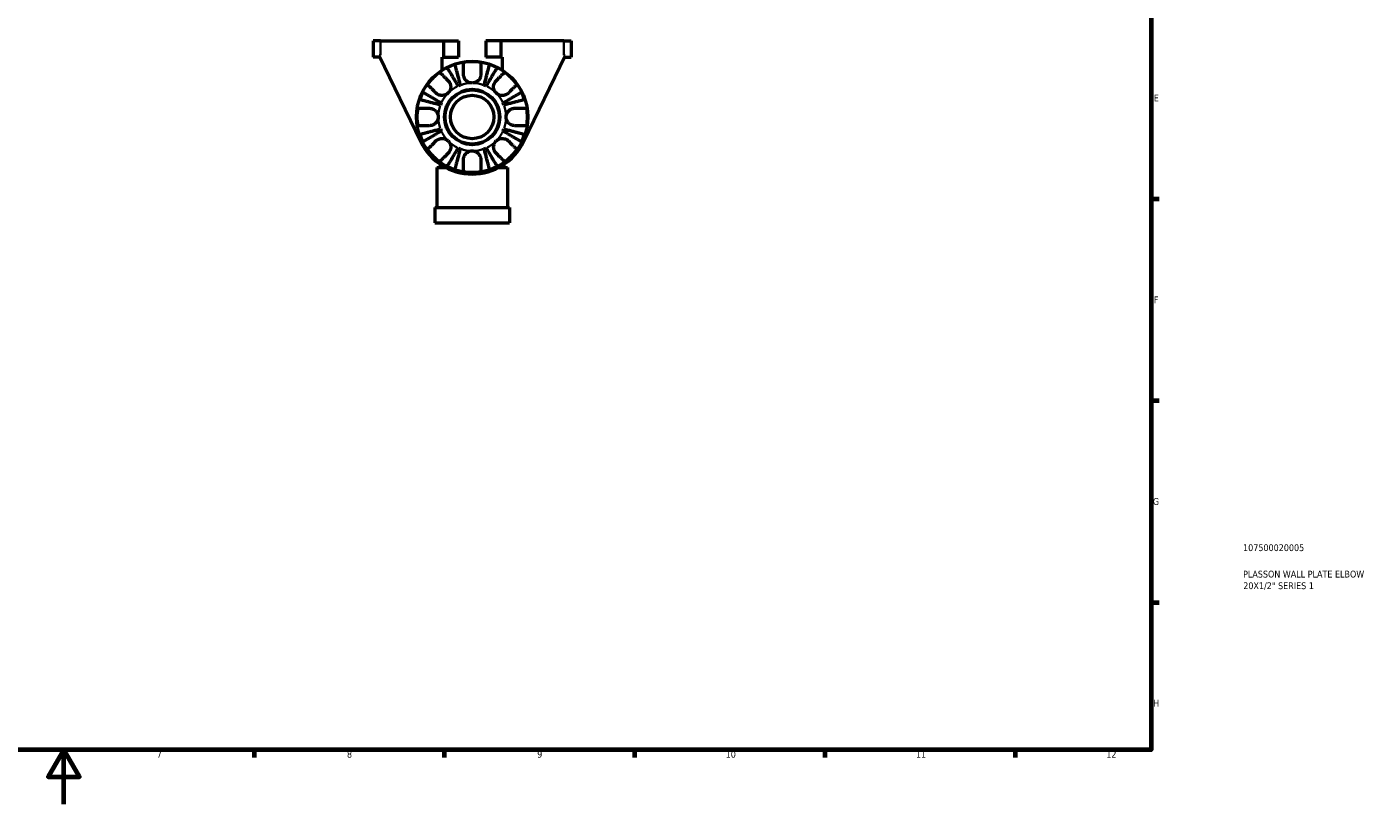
# Model space of a CAD drawing. Header units: millimetres. Extents: x 0 to 903, y 0 to 594.
# Tile 3 of 5: x 407 to 903, y 0 to 286. Entities that reach past the tile are written whole.
import ezdxf

# ---------------------------------------------------------------- set-up
doc = ezdxf.new("R2010")
doc.units = ezdxf.units.MM
for name, color, linetype, lineweight in [('Border (ISO)', 7, 'Continuous', 70), ('Title (ISO)', 7, 'Continuous', 50), ('Visible (ISO)', 7, 'Continuous', 50), ('Visible Narrow (ISO)', 7, 'Continuous', 35)]:
    doc.layers.add(name, color=color, linetype=linetype, lineweight=lineweight)
doc.styles.add('Note Text (ISO)', font='tahoma.ttf')

# ---------------------------------------------------------------- blocks, each defined once
blk = doc.blocks.new('Borders Default Border')
at = {"layer": 'Border (ISO)'}
for p, q in [((821, 222.75), (823.9, 222.75)), ((821, 148.5), (823.9, 148.5)), ((821, 74.25), (823.9, 74.25)), ((490.58, 20), (490.58, 17.1)), ((560.67, 20), (560.67, 17.1)), ((630.75, 20), (630.75, 17.1)), ((700.83, 20), (700.83, 17.1)), ((770.92, 20), (770.92, 17.1))]:
    blk.add_line(p, q, dxfattribs=at)
at = {"layer": 'Border (ISO)', "flags": 128}
for points in [[(20, 20), (20, 574), (821, 574), (821, 20), (20, 20)], [(420.5, 0), (420.5, 20), (414.73, 10), (426.27, 10), (420.5, 20)]]:
    blk.add_lwpolyline(points, dxfattribs=at)
at = {"layer": 'Border (ISO)', "color": 232, "true_color": 0xca0064, "char_height": 2.5, "attachment_point": 7, "style": 'Note Text (ISO)'}
for s, insert in [('E', (821.94, 258.63)), ('F', (822, 184.38)), ('G', (821.61, 110.08)), ('H', (821.74, 35.88)), ('7', (454.77, 17.1)), ('8', (524.81, 17.04)), ('9', (594.88, 17.05)), ('10', (664.29, 17.05)), ('11', (734.37, 17.1)), ('12', (804.46, 17.1))]:
    blk.add_mtext(s, dxfattribs=dict(at, insert=insert))
blk = doc.blocks.new('Title Blocks ISO')
at = {"layer": 'Title (ISO)', "color": 232, "true_color": 0xca0064, "style": 'Note Text (ISO)'}
for tag, p in [('PART_NUMBER_001', (33.84, 73.13)), ('DESCRIPTION_001', (33.84, 63.4)), ('DESCRIPTION_002', (33.91, 59.12))]:
    blk.add_attdef(tag, p, '', height=2.5, dxfattribs=at)

msp = doc.modelspace()

# ---------------------------------------------------------------- linework, layer by layer
at = {"layer": 'Visible (ISO)'}
for p, q in [((537.146, 280.927), (534.424, 280.927)), ((534.424, 280.927), (534.424, 274.927)), ((537.146, 280.927), (560.424, 280.927)), ((560.424, 280.927), (565.924, 280.927)), ((560.424, 280.927), (560.424, 274.927)), ((565.924, 280.927), (565.924, 274.927)), ((575.924, 280.927), (575.924, 274.927)), ((581.424, 280.927), (575.924, 280.927)), ((604.701, 280.927), (581.424, 280.927)), ((581.424, 280.927), (581.424, 274.927)), ((604.701, 280.927), (607.424, 280.927)), ((607.424, 280.927), (607.424, 274.927)), ((536.889, 274.927), (534.424, 274.927)), ((537.146, 275.427), (536.646, 275.427)), ((536.646, 275.427), (552.049, 243.75)), ((559.924, 270.226), (559.924, 274.927)), ((559.924, 274.927), (560.424, 274.927)), ((560.424, 274.927), (565.924, 274.927)), ((581.424, 274.927), (575.924, 274.927)), ((581.924, 274.927), (581.424, 274.927)), ((581.924, 274.927), (581.924, 270.226)), ((589.799, 243.75), (605.201, 275.427)), ((605.201, 275.427), (604.701, 275.427)), ((604.958, 274.927), (607.424, 274.927)), ((557.882, 234.327), (561.201, 234.327)), ((557.882, 234.327), (557.882, 219.594)), ((559.186, 235.528), (559.186, 234.887)), ((559.186, 234.327), (559.186, 234.887)), ((580.646, 234.327), (583.965, 234.327)), ((582.661, 234.887), (582.661, 235.528)), ((582.661, 234.327), (582.661, 234.887)), ((583.965, 234.327), (583.965, 219.594)), ((557.137, 219.594), (584.71, 219.594)), ((557.137, 219.594), (557.137, 213.927)), ((584.71, 219.594), (584.71, 213.927)), ((557.137, 213.927), (584.71, 213.927))]:
    msp.add_line(p, q, dxfattribs=at)
for radius in [20.5, 10.2, 10, 8]:
    msp.add_circle((570.924, 252.927), radius, dxfattribs=at)
for radius, start, end in [(20.338, 80.94758, 99.05242), (20.338, 125.94758, 144.05242), (20.338, 108.28521, 116.71479), (20.338, 63.28521, 71.71479), (20.338, 35.94758, 54.05242), (12.5, 110.66622, 114.33378), (12.5, 65.66622, 69.33378), (20.338, 153.28521, 161.71479), (12.5, 155.66622, 159.33378), (12.5, 20.66622, 24.33378), (20.338, 18.28521, 26.71479), (20.338, 170.94758, 189.05242), (20.338, 350.94758, 9.05242), (12.5, 200.66622, 204.33378), (12.5, 335.66622, 339.33378), (20.338, 198.28521, 206.71479), (20.988, 205.93024, 334.06976), (20.338, 333.28521, 341.71479), (20.338, 215.94758, 234.05242), (12.5, 245.66622, 249.33378), (12.5, 290.66622, 294.33378), (20.338, 305.94758, 324.05242), (20.338, 243.28521, 251.71479), (20.338, 288.28521, 296.71479), (20.338, 260.94758, 279.05242)]:
    msp.add_arc((570.924, 252.927), radius, start, end, dxfattribs=at)
for points, knots in [([(567.724, 268.627), (567.724, 268.952), (567.724, 269.279), (567.724, 270.046), (567.724, 270.468), (567.724, 271.174), (567.724, 271.522), (567.724, 272.124), (567.724, 272.377), (567.724, 272.75), (567.724, 272.907), (567.724, 273.012)], [4.03217579, 4.03217579, 4.03217579, 4.03217579, 4.13513094, 4.13513094, 4.28512034, 4.28512034, 4.43331426, 4.43331426, 4.58150818, 4.58150818, 4.72425651, 4.72425651, 4.72425651, 4.72425651]), ([(574.124, 273.012), (574.124, 272.907), (574.124, 272.75), (574.124, 272.377), (574.124, 272.124), (574.124, 271.522), (574.124, 271.174), (574.124, 270.468), (574.124, 270.046), (574.124, 269.279), (574.124, 268.952), (574.124, 268.627)], [0.1517835, 0.1517835, 0.1517835, 0.1517835, 0.29453183, 0.29453183, 0.44272575, 0.44272575, 0.59091966, 0.59091966, 0.74090906, 0.74090906, 0.84386421, 0.84386421, 0.84386421, 0.84386421]), ([(558.984, 269.392), (559.058, 269.318), (559.17, 269.207), (559.433, 268.943), (559.612, 268.764), (560.038, 268.339), (560.284, 268.092), (560.783, 267.593), (561.082, 267.294), (561.624, 266.752), (561.855, 266.521), (562.085, 266.292)], [0.1517835, 0.1517835, 0.1517835, 0.1517835, 0.29453183, 0.29453183, 0.44272575, 0.44272575, 0.59091966, 0.59091966, 0.74090906, 0.74090906, 0.84386421, 0.84386421, 0.84386421, 0.84386421]), ([(565.773, 264.317), (565.521, 264.745), (565.245, 265.212), (564.706, 266.128), (564.442, 266.576), (563.977, 267.365), (563.733, 267.78), (563.278, 268.553), (563.066, 268.912), (562.711, 269.515), (562.535, 269.814), (562.231, 270.33), (562.103, 270.547), (561.914, 270.868), (561.834, 271.004), (561.78, 271.095)], [3.5727317, 3.5727317, 3.5727317, 3.5727317, 3.721745, 3.721745, 3.8707582, 3.8707582, 4.019183, 4.019183, 4.1676079, 4.1676079, 4.3157226, 4.3157226, 4.4638373, 4.4638373, 4.6079695, 4.6079695, 4.6079695, 4.6079695]), ([(564.542, 272.239), (564.569, 272.137), (564.608, 271.984), (564.702, 271.623), (564.765, 271.379), (564.915, 270.8), (565.002, 270.464), (565.177, 269.786), (565.281, 269.383), (565.506, 268.514), (565.626, 268.048), (565.856, 267.161), (565.986, 266.658), (566.252, 265.629), (566.388, 265.104), (566.512, 264.623)], [0.1517731, 0.1517731, 0.1517731, 0.1517731, 0.2959053, 0.2959053, 0.44402, 0.44402, 0.5921347, 0.5921347, 0.7405595, 0.7405595, 0.8889844, 0.8889844, 1.0379976, 1.0379976, 1.1870108, 1.1870108, 1.1870108, 1.1870108]), ([(570.924, 265.427), (570.519, 265.427), (570.119, 265.504), (569.423, 265.78), (569.126, 265.958), (568.613, 266.389), (568.4, 266.634), (568.108, 267.091), (568.01, 267.287), (567.858, 267.685), (567.804, 267.885), (567.739, 268.267), (567.724, 268.449), (567.724, 268.627)], [-2.21111993, -2.21111993, -2.21111993, -2.21111993, -2.0898399, -2.0898399, -1.98614814, -1.98614814, -1.88775858, -1.88775858, -1.81973063, -1.81973063, -1.75376732, -1.75376732, -1.69399568, -1.69399568, -1.69399568, -1.69399568]), ([(574.124, 268.627), (574.124, 268.491), (574.115, 268.354), (574.07, 268.009), (574.023, 267.803), (573.887, 267.401), (573.8, 267.208), (573.548, 266.773), (573.369, 266.542), (572.869, 266.055), (572.528, 265.829), (571.764, 265.511), (571.346, 265.427), (570.924, 265.427)], [-0.5159245, -0.5159245, -0.5159245, -0.5159245, -0.47074715, -0.47074715, -0.40311077, -0.40311077, -0.33740557, -0.33740557, -0.24866964, -0.24866964, -0.12673966, -0.12673966, 0, 0, 0, 0]), ([(575.335, 264.623), (575.459, 265.104), (575.595, 265.629), (575.861, 266.658), (575.992, 267.161), (576.221, 268.048), (576.341, 268.514), (576.566, 269.383), (576.67, 269.786), (576.846, 270.464), (576.932, 270.8), (577.082, 271.379), (577.145, 271.623), (577.239, 271.984), (577.278, 272.137), (577.305, 272.239)], [3.5727317, 3.5727317, 3.5727317, 3.5727317, 3.721745, 3.721745, 3.8707582, 3.8707582, 4.019183, 4.019183, 4.1676079, 4.1676079, 4.3157226, 4.3157226, 4.4638373, 4.4638373, 4.6079695, 4.6079695, 4.6079695, 4.6079695]), ([(580.067, 271.095), (580.013, 271.004), (579.933, 270.868), (579.744, 270.547), (579.616, 270.33), (579.312, 269.814), (579.136, 269.515), (578.781, 268.912), (578.569, 268.553), (578.114, 267.78), (577.87, 267.365), (577.405, 266.576), (577.141, 266.128), (576.602, 265.212), (576.326, 264.745), (576.074, 264.317)], [0.1517731, 0.1517731, 0.1517731, 0.1517731, 0.2959053, 0.2959053, 0.44402, 0.44402, 0.5921347, 0.5921347, 0.7405595, 0.7405595, 0.8889844, 0.8889844, 1.0379976, 1.0379976, 1.1870108, 1.1870108, 1.1870108, 1.1870108]), ([(579.762, 266.292), (579.992, 266.521), (580.223, 266.752), (580.765, 267.294), (581.064, 267.593), (581.563, 268.092), (581.809, 268.339), (582.235, 268.764), (582.414, 268.943), (582.678, 269.207), (582.789, 269.318), (582.863, 269.392)], [4.03217579, 4.03217579, 4.03217579, 4.03217579, 4.13513094, 4.13513094, 4.28512034, 4.28512034, 4.43331426, 4.43331426, 4.58150818, 4.58150818, 4.72425651, 4.72425651, 4.72425651, 4.72425651]), ([(557.559, 261.766), (557.33, 261.996), (557.099, 262.227), (556.556, 262.769), (556.258, 263.068), (555.759, 263.567), (555.512, 263.813), (555.087, 264.239), (554.908, 264.418), (554.644, 264.681), (554.533, 264.793), (554.459, 264.867)], [4.03217579, 4.03217579, 4.03217579, 4.03217579, 4.13513094, 4.13513094, 4.28512034, 4.28512034, 4.43331426, 4.43331426, 4.58150818, 4.58150818, 4.72425651, 4.72425651, 4.72425651, 4.72425651]), ([(562.085, 266.292), (562.184, 266.192), (562.278, 266.085), (562.49, 265.807), (562.601, 265.63), (562.785, 265.255), (562.859, 265.058), (562.989, 264.574), (563.025, 264.283), (563.017, 263.585), (562.935, 263.185), (562.62, 262.42), (562.383, 262.065), (562.085, 261.766)], [-0.51605321, -0.51605321, -0.51605321, -0.51605321, -0.46927389, -0.46927389, -0.40272959, -0.40272959, -0.33754407, -0.33754407, -0.24860938, -0.24860938, -0.12674173, -0.12674173, 0, 0, 0, 0]), ([(579.762, 261.766), (579.615, 261.914), (579.482, 262.075), (579.242, 262.434), (579.138, 262.631), (578.928, 263.156), (578.852, 263.491), (578.812, 264.147), (578.839, 264.46), (578.96, 264.974), (579.031, 265.177), (579.207, 265.559), (579.311, 265.736), (579.531, 266.041), (579.643, 266.172), (579.762, 266.292)], [0, 0, 0, 0, 0.0626039, 0.0626039, 0.12946018, 0.12946018, 0.23227607, 0.23227607, 0.32766079, 0.32766079, 0.39439512, 0.39439512, 0.45981717, 0.45981717, 0.51643089, 0.51643089, 0.51643089, 0.51643089]), ([(587.389, 264.867), (587.314, 264.793), (587.203, 264.681), (586.939, 264.418), (586.76, 264.239), (586.335, 263.813), (586.088, 263.567), (585.589, 263.068), (585.291, 262.769), (584.748, 262.227), (584.517, 261.996), (584.288, 261.766)], [0.1517835, 0.1517835, 0.1517835, 0.1517835, 0.29453183, 0.29453183, 0.44272575, 0.44272575, 0.59091966, 0.59091966, 0.74090906, 0.74090906, 0.84386421, 0.84386421, 0.84386421, 0.84386421]), ([(559.228, 257.339), (558.747, 257.463), (558.222, 257.599), (557.193, 257.865), (556.69, 257.995), (555.803, 258.225), (555.337, 258.345), (554.468, 258.57), (554.064, 258.674), (553.387, 258.849), (553.051, 258.936), (552.472, 259.086), (552.228, 259.149), (551.867, 259.243), (551.714, 259.282), (551.612, 259.308)], [3.5727317, 3.5727317, 3.5727317, 3.5727317, 3.721745, 3.721745, 3.8707582, 3.8707582, 4.019183, 4.019183, 4.1676079, 4.1676079, 4.3157226, 4.3157226, 4.4638373, 4.4638373, 4.6079695, 4.6079695, 4.6079695, 4.6079695]), ([(552.756, 262.07), (552.847, 262.017), (552.983, 261.937), (553.304, 261.748), (553.521, 261.62), (554.037, 261.316), (554.336, 261.14), (554.939, 260.785), (555.298, 260.573), (556.071, 260.118), (556.486, 259.874), (557.275, 259.409), (557.723, 259.145), (558.639, 258.605), (559.106, 258.33), (559.534, 258.078)], [0.1517731, 0.1517731, 0.1517731, 0.1517731, 0.2959053, 0.2959053, 0.44402, 0.44402, 0.5921347, 0.5921347, 0.7405595, 0.7405595, 0.8889844, 0.8889844, 1.0379976, 1.0379976, 1.1870108, 1.1870108, 1.1870108, 1.1870108]), ([(562.085, 261.766), (561.937, 261.619), (561.776, 261.486), (561.417, 261.246), (561.219, 261.142), (560.695, 260.931), (560.36, 260.856), (559.704, 260.816), (559.391, 260.843), (558.877, 260.964), (558.674, 261.035), (558.292, 261.211), (558.115, 261.315), (557.81, 261.534), (557.679, 261.646), (557.559, 261.766)], [0, 0, 0, 0, 0.0626039, 0.0626039, 0.12946018, 0.12946018, 0.23227607, 0.23227607, 0.32766079, 0.32766079, 0.39439512, 0.39439512, 0.45981717, 0.45981717, 0.51643089, 0.51643089, 0.51643089, 0.51643089]), ([(584.288, 261.766), (584.188, 261.667), (584.081, 261.573), (583.804, 261.361), (583.627, 261.25), (583.251, 261.066), (583.054, 260.992), (582.57, 260.862), (582.279, 260.825), (581.581, 260.834), (581.181, 260.916), (580.416, 261.231), (580.061, 261.467), (579.762, 261.766)], [-0.51605321, -0.51605321, -0.51605321, -0.51605321, -0.46927389, -0.46927389, -0.40272959, -0.40272959, -0.33754407, -0.33754407, -0.24860938, -0.24860938, -0.12674173, -0.12674173, 0, 0, 0, 0]), ([(582.313, 258.078), (582.741, 258.33), (583.208, 258.605), (584.124, 259.145), (584.572, 259.409), (585.362, 259.874), (585.776, 260.118), (586.549, 260.573), (586.908, 260.785), (587.511, 261.14), (587.81, 261.316), (588.326, 261.62), (588.543, 261.748), (588.864, 261.937), (589, 262.017), (589.091, 262.07)], [3.5727317, 3.5727317, 3.5727317, 3.5727317, 3.721745, 3.721745, 3.8707582, 3.8707582, 4.019183, 4.019183, 4.1676079, 4.1676079, 4.3157226, 4.3157226, 4.4638373, 4.4638373, 4.6079695, 4.6079695, 4.6079695, 4.6079695]), ([(590.235, 259.308), (590.133, 259.282), (589.98, 259.243), (589.619, 259.149), (589.376, 259.086), (588.796, 258.936), (588.46, 258.849), (587.783, 258.674), (587.379, 258.57), (586.51, 258.345), (586.045, 258.225), (585.158, 257.995), (584.654, 257.865), (583.625, 257.599), (583.1, 257.463), (582.619, 257.339)], [0.1517731, 0.1517731, 0.1517731, 0.1517731, 0.2959053, 0.2959053, 0.44402, 0.44402, 0.5921347, 0.5921347, 0.7405595, 0.7405595, 0.8889844, 0.8889844, 1.0379976, 1.0379976, 1.1870108, 1.1870108, 1.1870108, 1.1870108]), ([(550.839, 256.127), (550.944, 256.127), (551.101, 256.127), (551.474, 256.127), (551.727, 256.127), (552.329, 256.127), (552.677, 256.127), (553.383, 256.127), (553.805, 256.127), (554.572, 256.127), (554.899, 256.127), (555.224, 256.127)], [0.1517835, 0.1517835, 0.1517835, 0.1517835, 0.29453183, 0.29453183, 0.44272575, 0.44272575, 0.59091966, 0.59091966, 0.74090906, 0.74090906, 0.84386421, 0.84386421, 0.84386421, 0.84386421]), ([(555.224, 256.127), (555.36, 256.127), (555.497, 256.119), (555.842, 256.074), (556.048, 256.027), (556.45, 255.891), (556.643, 255.803), (557.078, 255.551), (557.309, 255.372), (557.796, 254.873), (558.022, 254.532), (558.34, 253.768), (558.424, 253.35), (558.424, 252.927)], [-0.5159245, -0.5159245, -0.5159245, -0.5159245, -0.47074715, -0.47074715, -0.40311077, -0.40311077, -0.33740557, -0.33740557, -0.24866964, -0.24866964, -0.12673966, -0.12673966, 0, 0, 0, 0]), ([(558.424, 252.927), (558.424, 252.523), (558.347, 252.123), (558.071, 251.427), (557.893, 251.129), (557.462, 250.617), (557.217, 250.404), (556.76, 250.112), (556.564, 250.014), (556.166, 249.862), (555.966, 249.808), (555.584, 249.742), (555.402, 249.727), (555.224, 249.727)], [-2.21111993, -2.21111993, -2.21111993, -2.21111993, -2.0898399, -2.0898399, -1.98614814, -1.98614814, -1.88775858, -1.88775858, -1.81973063, -1.81973063, -1.75376732, -1.75376732, -1.69399568, -1.69399568, -1.69399568, -1.69399568]), ([(583.424, 252.927), (583.424, 253.332), (583.5, 253.732), (583.776, 254.428), (583.954, 254.725), (584.385, 255.238), (584.63, 255.451), (585.087, 255.743), (585.283, 255.841), (585.682, 255.993), (585.881, 256.047), (586.264, 256.112), (586.445, 256.127), (586.624, 256.127)], [-2.21111993, -2.21111993, -2.21111993, -2.21111993, -2.0898399, -2.0898399, -1.98614814, -1.98614814, -1.88775858, -1.88775858, -1.81973063, -1.81973063, -1.75376732, -1.75376732, -1.69399568, -1.69399568, -1.69399568, -1.69399568]), ([(586.624, 249.727), (586.488, 249.727), (586.35, 249.736), (586.005, 249.781), (585.799, 249.828), (585.397, 249.964), (585.204, 250.051), (584.769, 250.303), (584.538, 250.482), (584.051, 250.982), (583.825, 251.323), (583.507, 252.087), (583.424, 252.505), (583.424, 252.927)], [-0.5159245, -0.5159245, -0.5159245, -0.5159245, -0.47074715, -0.47074715, -0.40311077, -0.40311077, -0.33740557, -0.33740557, -0.24866964, -0.24866964, -0.12673966, -0.12673966, 0, 0, 0, 0]), ([(586.624, 256.127), (586.948, 256.127), (587.275, 256.127), (588.042, 256.127), (588.464, 256.127), (589.17, 256.127), (589.519, 256.127), (590.12, 256.127), (590.373, 256.127), (590.746, 256.127), (590.904, 256.127), (591.009, 256.127)], [4.03217579, 4.03217579, 4.03217579, 4.03217579, 4.13513094, 4.13513094, 4.28512034, 4.28512034, 4.43331426, 4.43331426, 4.58150818, 4.58150818, 4.72425651, 4.72425651, 4.72425651, 4.72425651]), ([(555.224, 249.727), (554.899, 249.727), (554.572, 249.727), (553.805, 249.727), (553.383, 249.727), (552.677, 249.727), (552.329, 249.727), (551.727, 249.727), (551.474, 249.727), (551.101, 249.727), (550.944, 249.727), (550.839, 249.727)], [4.03217579, 4.03217579, 4.03217579, 4.03217579, 4.13513094, 4.13513094, 4.28512034, 4.28512034, 4.43331426, 4.43331426, 4.58150818, 4.58150818, 4.72425651, 4.72425651, 4.72425651, 4.72425651]), ([(551.612, 246.546), (551.714, 246.573), (551.867, 246.612), (552.228, 246.706), (552.472, 246.769), (553.051, 246.918), (553.387, 247.005), (554.064, 247.18), (554.468, 247.285), (555.337, 247.51), (555.803, 247.63), (556.69, 247.859), (557.193, 247.99), (558.222, 248.256), (558.747, 248.391), (559.228, 248.516)], [0.1517731, 0.1517731, 0.1517731, 0.1517731, 0.2959053, 0.2959053, 0.44402, 0.44402, 0.5921347, 0.5921347, 0.7405595, 0.7405595, 0.8889844, 0.8889844, 1.0379976, 1.0379976, 1.1870108, 1.1870108, 1.1870108, 1.1870108]), ([(582.619, 248.516), (583.1, 248.391), (583.625, 248.256), (584.654, 247.99), (585.158, 247.859), (586.045, 247.63), (586.51, 247.51), (587.379, 247.285), (587.783, 247.18), (588.46, 247.005), (588.796, 246.918), (589.376, 246.769), (589.619, 246.706), (589.98, 246.612), (590.133, 246.573), (590.235, 246.546)], [3.5727317, 3.5727317, 3.5727317, 3.5727317, 3.721745, 3.721745, 3.8707582, 3.8707582, 4.019183, 4.019183, 4.1676079, 4.1676079, 4.3157226, 4.3157226, 4.4638373, 4.4638373, 4.6079695, 4.6079695, 4.6079695, 4.6079695]), ([(591.009, 249.727), (590.904, 249.727), (590.746, 249.727), (590.373, 249.727), (590.12, 249.727), (589.519, 249.727), (589.17, 249.727), (588.464, 249.727), (588.042, 249.727), (587.275, 249.727), (586.948, 249.727), (586.624, 249.727)], [0.1517835, 0.1517835, 0.1517835, 0.1517835, 0.29453183, 0.29453183, 0.44272575, 0.44272575, 0.59091966, 0.59091966, 0.74090906, 0.74090906, 0.84386421, 0.84386421, 0.84386421, 0.84386421]), ([(559.534, 247.777), (559.106, 247.525), (558.639, 247.249), (557.723, 246.71), (557.275, 246.446), (556.486, 245.981), (556.071, 245.737), (555.298, 245.281), (554.939, 245.07), (554.336, 244.715), (554.037, 244.539), (553.521, 244.235), (553.304, 244.107), (552.983, 243.918), (552.847, 243.838), (552.756, 243.784)], [3.5727318, 3.5727318, 3.5727318, 3.5727318, 3.721745, 3.721745, 3.8707582, 3.8707582, 4.0191831, 4.0191831, 4.1676079, 4.1676079, 4.3157226, 4.3157226, 4.4638373, 4.4638373, 4.6079695, 4.6079695, 4.6079695, 4.6079695]), ([(554.459, 240.988), (554.533, 241.062), (554.644, 241.173), (554.908, 241.437), (555.087, 241.616), (555.512, 242.041), (555.759, 242.288), (556.258, 242.787), (556.556, 243.086), (557.099, 243.628), (557.33, 243.859), (557.559, 244.089)], [0.1517835, 0.1517835, 0.1517835, 0.1517835, 0.29453183, 0.29453183, 0.44272575, 0.44272575, 0.59091966, 0.59091966, 0.74090906, 0.74090906, 0.84386421, 0.84386421, 0.84386421, 0.84386421]), ([(557.559, 244.089), (557.659, 244.188), (557.766, 244.282), (558.044, 244.494), (558.221, 244.604), (558.596, 244.789), (558.793, 244.863), (559.277, 244.992), (559.568, 245.029), (560.266, 245.02), (560.666, 244.939), (561.431, 244.624), (561.786, 244.387), (562.085, 244.089)], [-0.51605321, -0.51605321, -0.51605321, -0.51605321, -0.46927389, -0.46927389, -0.40272959, -0.40272959, -0.33754407, -0.33754407, -0.24860938, -0.24860938, -0.12674173, -0.12674173, 0, 0, 0, 0]), ([(562.085, 244.089), (562.232, 243.941), (562.365, 243.779), (562.605, 243.421), (562.709, 243.223), (562.92, 242.699), (562.995, 242.364), (563.035, 241.708), (563.008, 241.394), (562.887, 240.88), (562.816, 240.677), (562.64, 240.296), (562.536, 240.119), (562.316, 239.814), (562.205, 239.683), (562.085, 239.563)], [0, 0, 0, 0, 0.0626039, 0.0626039, 0.12946018, 0.12946018, 0.23227607, 0.23227607, 0.32766079, 0.32766079, 0.39439512, 0.39439512, 0.45981717, 0.45981717, 0.51643089, 0.51643089, 0.51643089, 0.51643089]), ([(579.762, 239.563), (579.663, 239.663), (579.569, 239.77), (579.357, 240.047), (579.247, 240.224), (579.062, 240.6), (578.988, 240.796), (578.859, 241.281), (578.822, 241.572), (578.83, 242.27), (578.912, 242.67), (579.227, 243.435), (579.464, 243.79), (579.762, 244.089)], [-0.51605321, -0.51605321, -0.51605321, -0.51605321, -0.46927389, -0.46927389, -0.40272959, -0.40272959, -0.33754407, -0.33754407, -0.24860938, -0.24860938, -0.12674173, -0.12674173, 0, 0, 0, 0]), ([(579.762, 244.089), (579.91, 244.236), (580.072, 244.369), (580.43, 244.609), (580.628, 244.713), (581.152, 244.923), (581.487, 244.999), (582.143, 245.039), (582.457, 245.012), (582.97, 244.891), (583.174, 244.82), (583.555, 244.644), (583.732, 244.54), (584.037, 244.32), (584.168, 244.208), (584.288, 244.089)], [0, 0, 0, 0, 0.0626039, 0.0626039, 0.12946018, 0.12946018, 0.23227607, 0.23227607, 0.32766079, 0.32766079, 0.39439512, 0.39439512, 0.45981717, 0.45981717, 0.51643089, 0.51643089, 0.51643089, 0.51643089]), ([(589.091, 243.784), (589, 243.838), (588.864, 243.918), (588.543, 244.107), (588.326, 244.235), (587.81, 244.539), (587.511, 244.715), (586.908, 245.07), (586.549, 245.281), (585.776, 245.737), (585.362, 245.981), (584.572, 246.446), (584.124, 246.71), (583.208, 247.249), (582.741, 247.525), (582.313, 247.777)], [0.1517731, 0.1517731, 0.1517731, 0.1517731, 0.2959053, 0.2959053, 0.44402, 0.44402, 0.5921347, 0.5921347, 0.7405595, 0.7405595, 0.8889844, 0.8889844, 1.0379976, 1.0379976, 1.1870108, 1.1870108, 1.1870108, 1.1870108]), ([(584.288, 244.089), (584.517, 243.859), (584.748, 243.628), (585.291, 243.086), (585.589, 242.787), (586.088, 242.288), (586.335, 242.041), (586.76, 241.616), (586.939, 241.437), (587.203, 241.173), (587.314, 241.062), (587.389, 240.988)], [4.0321761, 4.0321761, 4.0321761, 4.0321761, 4.13513125, 4.13513125, 4.28512065, 4.28512065, 4.43331457, 4.43331457, 4.58150849, 4.58150849, 4.72425682, 4.72425682, 4.72425682, 4.72425682]), ([(562.085, 239.563), (561.855, 239.334), (561.624, 239.103), (561.082, 238.56), (560.783, 238.261), (560.284, 237.763), (560.038, 237.516), (559.612, 237.091), (559.433, 236.912), (559.17, 236.648), (559.058, 236.537), (558.984, 236.462)], [4.0321761, 4.0321761, 4.0321761, 4.0321761, 4.13513125, 4.13513125, 4.28512065, 4.28512065, 4.43331457, 4.43331457, 4.58150849, 4.58150849, 4.72425682, 4.72425682, 4.72425682, 4.72425682]), ([(561.78, 234.76), (561.834, 234.85), (561.914, 234.987), (562.103, 235.308), (562.231, 235.525), (562.535, 236.041), (562.711, 236.34), (563.066, 236.943), (563.278, 237.302), (563.733, 238.075), (563.977, 238.489), (564.442, 239.279), (564.706, 239.727), (565.245, 240.642), (565.521, 241.11), (565.773, 241.538)], [0.1517731, 0.1517731, 0.1517731, 0.1517731, 0.2959053, 0.2959053, 0.44402, 0.44402, 0.5921347, 0.5921347, 0.7405595, 0.7405595, 0.8889844, 0.8889844, 1.0379976, 1.0379976, 1.1870108, 1.1870108, 1.1870108, 1.1870108]), ([(566.512, 241.232), (566.388, 240.751), (566.252, 240.226), (565.986, 239.197), (565.856, 238.693), (565.626, 237.806), (565.506, 237.341), (565.281, 236.472), (565.177, 236.068), (565.002, 235.391), (564.915, 235.055), (564.765, 234.475), (564.702, 234.232), (564.608, 233.871), (564.569, 233.718), (564.542, 233.616)], [3.5727327, 3.5727327, 3.5727327, 3.5727327, 3.7217459, 3.7217459, 3.8707592, 3.8707592, 4.019184, 4.019184, 4.1676089, 4.1676089, 4.3157236, 4.3157236, 4.4638383, 4.4638383, 4.6079705, 4.6079705, 4.6079705, 4.6079705]), ([(567.724, 237.227), (567.724, 237.261), (567.724, 237.294), (567.731, 237.509), (567.752, 237.692), (567.821, 238.027), (567.864, 238.179), (567.982, 238.501), (568.061, 238.671), (568.31, 239.099), (568.503, 239.343), (569.011, 239.821), (569.337, 240.033), (570.083, 240.344), (570.501, 240.427), (570.924, 240.427)], [-0.51941856, -0.51941856, -0.51941856, -0.51941856, -0.50814121, -0.50814121, -0.44746114, -0.44746114, -0.39689748, -0.39689748, -0.33842903, -0.33842903, -0.24344262, -0.24344262, -0.12683785, -0.12683785, 0, 0, 0, 0]), ([(570.924, 240.427), (571.156, 240.427), (571.387, 240.402), (571.861, 240.298), (572.101, 240.214), (572.698, 239.922), (573.028, 239.672), (573.486, 239.164), (573.641, 238.939), (573.846, 238.544), (573.912, 238.383), (574.016, 238.067), (574.053, 237.913), (574.109, 237.58), (574.124, 237.403), (574.124, 237.227)], [0, 0, 0, 0, 0.06960453, 0.06960453, 0.14559569, 0.14559569, 0.26884906, 0.26884906, 0.35168426, 0.35168426, 0.40551291, 0.40551291, 0.45571277, 0.45571277, 0.51333093, 0.51333093, 0.51333093, 0.51333093]), ([(577.305, 233.616), (577.278, 233.718), (577.239, 233.871), (577.145, 234.232), (577.082, 234.475), (576.932, 235.055), (576.846, 235.391), (576.67, 236.068), (576.566, 236.472), (576.341, 237.341), (576.221, 237.806), (575.992, 238.693), (575.861, 239.197), (575.595, 240.226), (575.459, 240.751), (575.335, 241.232)], [0.1517731, 0.1517731, 0.1517731, 0.1517731, 0.2959053, 0.2959053, 0.44402, 0.44402, 0.5921347, 0.5921347, 0.7405595, 0.7405595, 0.8889844, 0.8889844, 1.0379976, 1.0379976, 1.1870108, 1.1870108, 1.1870108, 1.1870108]), ([(576.074, 241.538), (576.326, 241.11), (576.602, 240.642), (577.141, 239.727), (577.405, 239.279), (577.87, 238.489), (578.114, 238.075), (578.569, 237.302), (578.781, 236.943), (579.136, 236.34), (579.312, 236.041), (579.616, 235.525), (579.744, 235.308), (579.933, 234.987), (580.013, 234.85), (580.067, 234.76)], [3.5727327, 3.5727327, 3.5727327, 3.5727327, 3.7217459, 3.7217459, 3.8707592, 3.8707592, 4.019184, 4.019184, 4.1676089, 4.1676089, 4.3157236, 4.3157236, 4.4638383, 4.4638383, 4.6079705, 4.6079705, 4.6079705, 4.6079705]), ([(582.863, 236.462), (582.789, 236.537), (582.678, 236.648), (582.414, 236.912), (582.235, 237.091), (581.809, 237.516), (581.563, 237.763), (581.064, 238.261), (580.765, 238.56), (580.223, 239.103), (579.992, 239.334), (579.762, 239.563)], [0.1517835, 0.1517835, 0.1517835, 0.1517835, 0.29453183, 0.29453183, 0.44272575, 0.44272575, 0.59091966, 0.59091966, 0.74090906, 0.74090906, 0.84386421, 0.84386421, 0.84386421, 0.84386421]), ([(567.724, 232.842), (567.724, 232.947), (567.724, 233.105), (567.724, 233.478), (567.724, 233.731), (567.724, 234.332), (567.724, 234.681), (567.724, 235.387), (567.724, 235.809), (567.724, 236.576), (567.724, 236.903), (567.724, 237.227)], [0.1517835, 0.1517835, 0.1517835, 0.1517835, 0.29453183, 0.29453183, 0.44272575, 0.44272575, 0.59091966, 0.59091966, 0.74090906, 0.74090906, 0.84386421, 0.84386421, 0.84386421, 0.84386421]), ([(574.124, 237.227), (574.124, 236.903), (574.124, 236.576), (574.124, 235.809), (574.124, 235.387), (574.124, 234.681), (574.124, 234.332), (574.124, 233.731), (574.124, 233.478), (574.124, 233.105), (574.124, 232.947), (574.124, 232.842)], [4.03222394, 4.03222394, 4.03222394, 4.03222394, 4.13517909, 4.13517909, 4.28516849, 4.28516849, 4.43336241, 4.43336241, 4.58155632, 4.58155632, 4.72430465, 4.72430465, 4.72430465, 4.72430465])]:
    msp.add_open_spline(points, degree=3, knots=knots, dxfattribs=at)
at = {"layer": 'Visible Narrow (ISO)'}
for p, q in [((537.146, 280.652), (537.146, 275.702)), ((604.701, 280.652), (604.701, 275.702)), ((560.1, 234.887), (559.189, 234.887)), ((582.659, 234.887), (581.747, 234.887))]:
    msp.add_line(p, q, dxfattribs=at)
for start, end in [(115.36709, 133.96669), (91.03331, 109.63291), (70.36709, 88.96669), (46.03331, 64.63291), (136.03331, 154.63291), (25.36709, 43.96669), (160.36709, 178.96669), (1.03331, 19.63291), (181.03331, 199.63291), (340.36709, 358.96669), (205.36709, 223.96669), (226.03331, 244.63291), (295.36709, 313.96669), (316.03331, 334.63291), (250.36709, 268.96669), (271.03331, 289.63291)]:
    msp.add_arc((570.924, 252.927), 12.5, start, end, dxfattribs=at)

# ---------------------------------------------------------------- block references
msp.add_blockref('Borders Default Border', (0, 0))
msp.add_blockref('Title Blocks ISO', (821, 20)).add_auto_attribs({'PART_NUMBER_001': '107500020005', 'DESCRIPTION_001': 'PLASSON WALL PLATE ELBOW', 'DESCRIPTION_002': '20X1/2" SERIES 1'})

doc.saveas('drawing.dxf')
